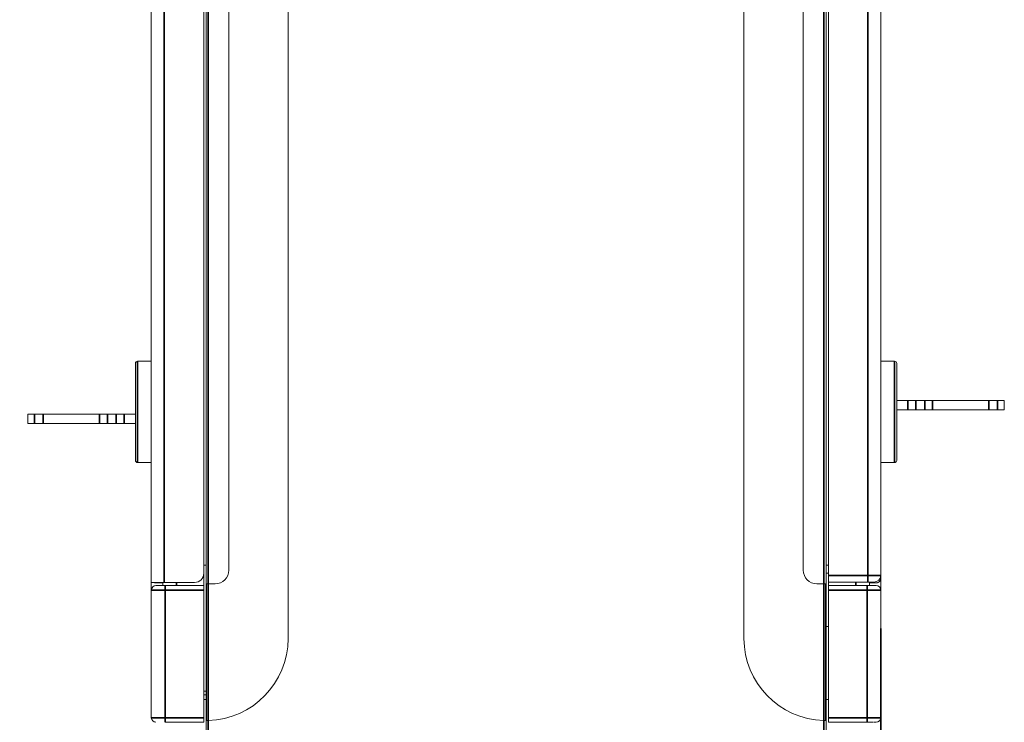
# Model space of a CAD drawing. Header units: millimetres. Extents: x 4 to 1188, y 1 to 840.
# Tile 17 of 256: x 304 to 333, y 61 to 82. Entities that reach past the tile are written whole.
import ezdxf

# ---------------------------------------------------------------- set-up
doc = ezdxf.new("R2010")
doc.units = ezdxf.units.MM
doc.layers.add('1', color=7, linetype='Continuous')
doc.styles.add('Arial Unicode MS', font='Arial Unicode MS')
doc.dimstyles.get("Standard").update_dxf_attribs({"dimtxt": 0.18, "dimasz": 0.18, "dimexe": 0.18, "dimexo": 0.0625, "dimgap": 0.09, "dimtad": 0, "dimtih": 1, "dimtoh": 1, "dimdec": 4, "dimzin": 0, "dimdsep": 46, "dimtxsty": 'Standard', "dimcen": 0.09, "dimadec": 0, "dimazin": 0, "dimtfac": 1, "dimtdec": 4, "dimtofl": 0, "dimtmove": 0, "dimatfit": 3, "dimfxl": 0, "dimtolj": 1, "dimtzin": 0, "dimarcsym": 0})

# ---------------------------------------------------------------- blocks, each defined once
blk = doc.blocks.new('_U4')
at = {"layer": '1', "color": 18, "lineweight": 35}
for p, q in [((106.26, 64.112), (106.26, 18.698)), ((329.365, 64.105), (329.365, 18.698)), ((106.26, 20.698), (329.365, 20.698))]:
    blk.add_line(p, q, dxfattribs=at)
at = {"layer": '1', "color": 18, "lineweight": 70}
for points in [[(106.26, 20.698), (109.76, 21.474), (109.76, 19.922)], [(329.365, 20.698), (325.865, 19.922), (325.865, 21.474)]]:
    blk.add_solid(points, dxfattribs=at)
at = {"layer": '1', "color": 18, "linetype": 'Continuous', "lineweight": 13, "insert": (211.502, 22.234), "char_height": 3, "attachment_point": 7, "line_spacing_factor": 1.047437, "style": 'Arial Unicode MS'}
blk.add_mtext('\\fArial Unicode MS|b0|i0;\\W1.0000;{\\H1.21x;(}1673{\\H1.21x;)}', dxfattribs=at)

msp = doc.modelspace()

# ---------------------------------------------------------------- linework, layer by layer
at = {"layer": '1', "color": 154, "linetype": 'Continuous', "lineweight": 13}
for p, q in [((312.0316, 63.8185), (312.0316, 238.9118)), ((325.3649, 63.8185), (325.3649, 238.9118)), ((309.6316, 65.4185), (309.6316, 237.3118)), ((327.7649, 237.3118), (327.7649, 65.4185)), ((308.0316, 237.2585), (308.0316, 65.4585)), ((327.8316, 65.6651), (327.8316, 237.0651)), ((329.3649, 65.6651), (329.3649, 237.0651)), ((309.5649, 236.9918), (309.5649, 65.7251)), ((310.2983, 236.9118), (310.2983, 65.8185)), ((327.0983, 236.9118), (327.0983, 65.8185)), ((307.5649, 69.0285), (307.5649, 71.8618)), ((308.0316, 71.9285), (307.6316, 71.9285)), ((329.7649, 71.9285), (329.3649, 71.9285)), ((329.8316, 71.8618), (329.8316, 69.0285)), ((329.8315, 70.7785), (330.1576, 70.7785)), ((330.1576, 70.7785), (330.3886, 70.7785)), ((330.3886, 70.7785), (330.6503, 70.7785)), ((330.6503, 70.7785), (330.8812, 70.7785)), ((330.8812, 70.7785), (332.529, 70.7785)), ((332.529, 70.7785), (332.7812, 70.7785)), ((332.7812, 70.7785), (332.9783, 70.7785)), ((332.9783, 70.5118), (332.9783, 70.7785)), ((304.4183, 70.3785), (304.4183, 70.1118)), ((304.6153, 70.3785), (304.4183, 70.3785)), ((304.6153, 70.3785), (304.8675, 70.3785)), ((306.5153, 70.3785), (304.8675, 70.3785)), ((306.5153, 70.3785), (306.7462, 70.3785)), ((307.0079, 70.3785), (306.7462, 70.3785)), ((307.0079, 70.3785), (307.2389, 70.3785)), ((307.565, 70.3785), (307.2389, 70.3785)), ((329.8315, 70.5118), (330.1576, 70.5118)), ((330.3886, 70.5118), (330.1576, 70.5118)), ((330.3886, 70.5118), (330.6503, 70.5118)), ((330.8812, 70.5118), (330.6503, 70.5118)), ((330.8812, 70.5118), (332.529, 70.5118)), ((332.7812, 70.5118), (332.529, 70.5118)), ((332.7812, 70.5118), (332.9783, 70.5118)), ((304.6153, 70.1118), (304.4183, 70.1118)), ((304.8675, 70.1118), (304.6153, 70.1118)), ((306.5153, 70.1118), (304.8675, 70.1118)), ((306.7462, 70.1118), (306.5153, 70.1118)), ((307.0079, 70.1118), (306.7462, 70.1118)), ((307.2389, 70.1118), (307.0079, 70.1118)), ((307.565, 70.1118), (307.2389, 70.1118)), ((307.6316, 68.9618), (308.0316, 68.9618)), ((329.3649, 68.9618), (329.7649, 68.9618)), ((308.0316, 67.6113), (308.0316, 67.7385)), ((308.0316, 67.7385), (308.0316, 67.7385)), ((308.0316, 67.6113), (308.0316, 67.6051)), ((308.0316, 65.5785), (308.0316, 67.6051)), ((309.5649, 65.9651), (309.6316, 65.9651)), ((309.5716, 65.967), (309.5716, 62.2736)), ((327.7649, 65.9651), (327.8316, 65.9651)), ((309.5649, 65.7251), (309.5649, 65.3651)), ((309.5716, 65.7251), (309.5649, 65.7251)), ((327.7649, 65.7318), (327.8316, 65.7318)), ((327.8316, 65.4651), (327.8316, 65.6651)), ((329.3649, 65.6617), (329.3649, 65.5785)), ((308.0316, 65.4585), (308.4049, 65.4585)), ((308.0316, 65.2318), (308.0316, 65.4584)), ((308.2316, 65.4451), (308.1649, 65.4451)), ((308.2316, 65.4451), (308.3649, 65.4451)), ((308.3649, 65.3651), (308.3649, 65.4585)), ((308.4049, 65.4585), (309.2983, 65.4585)), ((309.5716, 65.4651), (309.5649, 65.4651)), ((309.6316, 65.4186), (309.6316, 61.4186)), ((309.6316, 65.4185), (309.6983, 65.4185)), ((309.6449, 61.4185), (309.6449, 65.4185)), ((309.8983, 65.4185), (309.6983, 65.4185)), ((327.4983, 65.4185), (327.6983, 65.4185)), ((327.7649, 65.4185), (327.6983, 65.4185)), ((327.7516, 61.4185), (327.7516, 65.4185)), ((327.7649, 61.4186), (327.7649, 65.4186)), ((327.8316, 65.4652), (327.8316, 65.3651)), ((328.9916, 65.4651), (327.8316, 65.4651)), ((329.1649, 65.4651), (328.9916, 65.4651)), ((329.0316, 65.3651), (329.0316, 65.4652)), ((329.0316, 65.4451), (329.1649, 65.4451)), ((329.2316, 65.4451), (329.1649, 65.4451)), ((329.3649, 65.5781), (329.3649, 65.2318)), ((308.0316, 61.4985), (308.0316, 65.2318)), ((308.1649, 65.3651), (308.4316, 65.3651)), ((308.4316, 65.3651), (309.5649, 65.3651)), ((309.5649, 65.3651), (309.5649, 65.2318)), ((309.5649, 65.2318), (309.5649, 61.4985)), ((328.9649, 65.3651), (327.8316, 65.3651)), ((327.8316, 65.3651), (327.8316, 65.2318)), ((327.8316, 65.2318), (327.8316, 61.4985)), ((329.2316, 65.3651), (328.9649, 65.3651)), ((329.3649, 61.4985), (329.3649, 65.2318)), ((309.5649, 64.6785), (309.5716, 64.6785)), ((327.8316, 64.1651), (327.7649, 64.1651)), ((309.5716, 63.4051), (309.5649, 63.4051)), ((309.5649, 62.7185), (309.5716, 62.7185)), ((309.5716, 62.2736), (309.6316, 62.2736)), ((309.6316, 62.1651), (309.5649, 62.1651)), ((309.5649, 62.0318), (309.6316, 62.0318)), ((327.8316, 62.0318), (327.7649, 62.0318)), ((309.5649, 61.3651), (308.4316, 61.3651)), ((309.5649, 61.4985), (309.5649, 61.3651)), ((309.6316, 55.3651), (309.6316, 61.4185)), ((309.6983, 61.4185), (309.6316, 61.4185)), ((309.6983, 61.4194), (309.6983, 61.4185)), ((327.6983, 61.4185), (327.6983, 61.4194)), ((327.7649, 61.4185), (327.6983, 61.4185)), ((327.7649, 61.4185), (327.7649, 55.3651)), ((327.8316, 61.4985), (327.8316, 61.3651)), ((327.8316, 61.3651), (328.9649, 61.3651)), ((329.1413, 61.3651), (328.9649, 61.3651)), ((329.2316, 61.3651), (329.1649, 61.3651))]:
    msp.add_line(p, q, dxfattribs=at)
at = {"layer": '1', "color": 154, "linetype": 'Continuous', "lineweight": 35}
for p, q in [((309.6983, 237.3118), (309.6983, 65.4185)), ((327.6983, 65.4185), (327.6983, 237.3118)), ((308.4049, 237.2585), (308.4049, 65.4585)), ((328.9916, 65.6651), (328.9916, 237.0651)), ((307.6316, 68.9618), (307.6316, 71.9285)), ((329.7649, 71.9285), (329.7649, 68.9618)), ((330.1576, 70.5118), (330.1576, 70.7785)), ((330.3886, 70.7785), (330.3886, 70.5118)), ((330.6503, 70.5118), (330.6503, 70.7785)), ((330.8812, 70.7785), (330.8812, 70.5118)), ((332.529, 70.5118), (332.529, 70.7785)), ((332.7812, 70.7785), (332.7812, 70.5118)), ((304.6153, 70.1118), (304.6153, 70.3785)), ((304.8675, 70.3785), (304.8675, 70.1118)), ((306.5153, 70.1118), (306.5153, 70.3785)), ((306.7462, 70.3785), (306.7462, 70.1118)), ((307.0079, 70.1118), (307.0079, 70.3785)), ((307.2389, 70.3785), (307.2389, 70.1118)), ((308.0316, 67.6113), (308.0316, 67.6113)), ((327.8316, 65.6651), (328.9916, 65.6651)), ((328.9916, 65.6651), (328.9916, 65.4651)), ((328.9916, 65.6651), (329.3649, 65.6651)), ((308.2316, 65.4585), (308.2316, 65.4451)), ((308.7649, 65.4585), (308.7649, 65.3651)), ((309.6983, 65.4185), (309.6983, 61.4194)), ((327.6983, 61.4194), (327.6983, 65.4185)), ((328.6316, 65.4652), (328.6316, 65.3651)), ((329.1649, 65.4451), (329.1649, 65.4652)), ((308.0316, 65.2318), (308.4316, 65.2318)), ((308.4316, 65.3651), (308.4316, 65.2318)), ((309.5649, 65.2318), (308.4316, 65.2318)), ((308.4316, 65.2318), (308.4316, 61.4985)), ((327.8316, 65.2318), (328.9649, 65.2318)), ((328.9649, 65.3651), (328.9649, 65.2318)), ((328.9649, 65.2318), (328.9649, 61.4985)), ((329.3649, 65.2318), (328.9649, 65.2318)), ((308.0316, 61.4985), (308.4316, 61.4985)), ((308.4316, 61.4985), (309.5649, 61.4985)), ((308.4316, 61.4985), (308.4316, 61.3651)), ((309.6983, 61.4185), (309.6983, 55.3651)), ((327.6983, 55.3651), (327.6983, 61.4185)), ((328.9649, 61.4985), (327.8316, 61.4985)), ((329.3649, 61.4985), (328.9649, 61.4985)), ((328.9649, 61.4985), (328.9649, 61.3651))]:
    msp.add_line(p, q, dxfattribs=at)
at = {"layer": '1', "color": 154, "linetype": 'Continuous', "lineweight": 13}
for centre, radius, start, end in [((307.6316, 71.8618), 0.0667, 90, 180), ((329.7649, 71.8618), 0.0667, 0, 90), ((307.6316, 69.0285), 0.0667, 180, 270), ((329.7649, 69.0285), 0.0667, 270, 0), ((309.2983, 65.7251), 0.2667, 270, 0), ((309.8983, 65.8185), 0.4, 270, 0), ((327.4983, 65.8185), 0.4, 180, 270), ((329.1649, 65.6651), 0.2, 270, 360), ((308.1649, 65.2318), 0.1333, 90, 180), ((329.2316, 65.2318), 0.1333, 0, 90), ((309.6316, 63.8185), 2.4, 271.59175, 0), ((327.7649, 63.8185), 2.4, 180, 268.40825), ((308.1649, 61.4985), 0.1333, 180, 270), ((329.2316, 61.4985), 0.1333, 270, 0)]:
    msp.add_arc(centre, radius, start, end, dxfattribs=at)
for points, knots in [([(308.1649, 65.4451), (308.1592, 65.4451), (308.1537, 65.4455), (308.143, 65.4469), (308.1378, 65.4478), (308.1302, 65.4497), (308.1277, 65.4504), (308.1228, 65.4519), (308.1204, 65.4528), (308.1151, 65.4548), (308.1122, 65.456), (308.1095, 65.4572)], [0, 0, 0, 0, 0.2759953, 0.2759953, 0.5519906, 0.5519906, 0.6899883, 0.6899883, 0.8279859, 0.8279859, 1, 1, 1, 1]), ([(329.3649, 65.5785), (329.3649, 65.5775), (329.3649, 65.5766), (329.3648, 65.5747), (329.3648, 65.5719), (329.3646, 65.5691), (329.3641, 65.5634), (329.3636, 65.5597), (329.3617, 65.5486), (329.3598, 65.5412), (329.356, 65.5304), (329.3545, 65.5268), (329.3513, 65.5196), (329.3495, 65.5161), (329.3435, 65.5057), (329.3389, 65.499), (329.3282, 65.4863), (329.3221, 65.4802), (329.3134, 65.4732), (329.3116, 65.4718), (329.3079, 65.4691), (329.306, 65.4678), (329.3002, 65.4641), (329.2962, 65.4617), (329.2876, 65.4574), (329.2832, 65.4554), (329.2761, 65.4528), (329.2737, 65.4519), (329.2688, 65.4504), (329.2663, 65.4497), (329.2587, 65.4478), (329.2535, 65.4469), (329.2428, 65.4455), (329.2372, 65.4451), (329.2316, 65.4451)], [0, 0, 0, 0, 0.015625, 0.015625, 0.03125, 0.0625, 0.0625, 0.125, 0.125, 0.25, 0.25, 0.3125, 0.3125, 0.375, 0.375, 0.5, 0.5, 0.625, 0.625, 0.65625, 0.65625, 0.6875, 0.6875, 0.75, 0.75, 0.8125, 0.8125, 0.84375, 0.84375, 0.875, 0.875, 0.9375, 0.9375, 1, 1, 1, 1])]:
    msp.add_open_spline(points, degree=3, knots=knots, dxfattribs=at)

# ---------------------------------------------------------------- dimensions: what is measured, and where the dimension line sits
at = {"layer": '1', "color": 18, "linetype": 'Continuous', "lineweight": 13}
dim = msp.add_linear_dim(base=(329.3649, 20.6978), p1=(106.2604, 65.1117), p2=(329.3649, 65.105), dimstyle='Standard', override={"dimtxt": 3, "dimasz": 3.5, "dimexe": 2, "dimexo": 1, "dimgap": 1.5, "dimtad": 1, "dimtih": 1, "dimtoh": 0, "dimdec": 0, "dimlfac": 7.5, "dimzin": 8, "dimdsep": 44, "dimlunit": 2, "dimpost": '(<>)', "dimtxsty": 'Arial Unicode MS', "dimsah": 1, "dimse1": 0, "dimse2": 0, "dimsd1": 0, "dimsd2": 0, "dimclrd": 18, "dimclre": 18, "dimclrt": 18, "dimtm": -0.1, "dimtfac": 0.666667, "dimtdec": 2, "dimtofl": 1, "dimtmove": 0, "dimtzin": 8, "dimlwd": 35, "dimlwe": 35}, dxfattribs=at)
dim.commit()
dim.dimension.update_dxf_attribs({"geometry": '_U4', "text_midpoint": (217.8127, 20.6978), "dimtype": 160})

doc.saveas('drawing.dxf')
